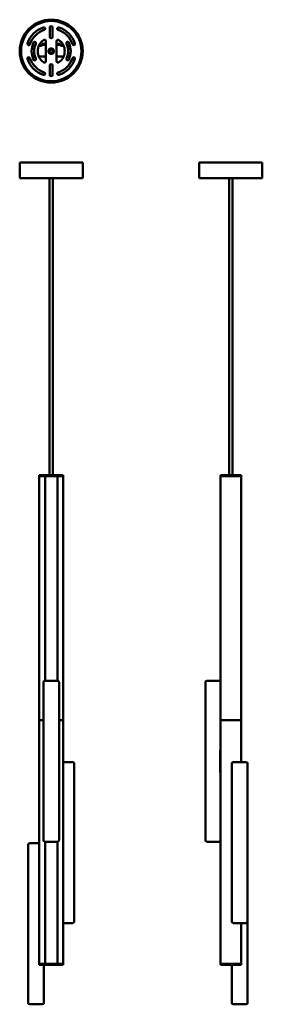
# Model space of a CAD drawing. Header units: millimetres. Extents: x 175 to 638, y 103 to 1981.
import ezdxf

# ---------------------------------------------------------------- set-up
doc = ezdxf.new("R2010")
doc.units = ezdxf.units.MM
doc.layers.add('Visible (ANSI)', color=7, linetype='Continuous', lineweight=50)

msp = doc.modelspace()

# ---------------------------------------------------------------- linework, layer by layer
at = {"layer": 'Visible (ANSI)'}
for p, q in [((233, 1948.3), (233, 1966.1)), ((237.9, 1966.1), (237.9, 1948.3)), ((218, 1934.9), (218, 1933.4)), ((218, 1934.9), (225.5, 1934.9)), ((225.5, 1939.8), (225.5, 1902.4)), ((245.5, 1902.4), (245.5, 1939.8)), ((245.5, 1934.9), (253, 1934.9)), ((253, 1933.4), (253, 1934.9)), ((199.5, 1931.1), (204.6, 1931.1)), ((211.7, 1931.1), (216, 1931.1)), ((225.5, 1933.4), (218, 1933.4)), ((218, 1933.1), (218, 1933.4)), ((232.5, 1921.8), (231.5, 1921.8)), ((232.9, 1924.2), (233.4, 1923.3)), ((234.2, 1923.8), (234.2, 1924.9)), ((236.7, 1923.8), (236.7, 1924.9)), ((239.4, 1921.8), (238.4, 1921.8)), ((253, 1933.4), (245.5, 1933.4)), ((253, 1933.4), (253, 1933.1)), ((255, 1931.1), (259.2, 1931.1)), ((266.3, 1931.1), (271.4, 1931.1)), ((204.6, 1911.1), (199.5, 1911.1)), ((225.5, 1911.1), (211.7, 1911.1)), ((259.2, 1911.1), (245.5, 1911.1)), ((271.4, 1911.1), (266.3, 1911.1)), ((233, 1876), (233, 1893.8)), ((237.9, 1893.8), (237.9, 1876)), ((175.5, 1708.7), (295.5, 1708.7)), ((175.5, 1708.7), (175.5, 1679.7)), ((295.5, 1708.7), (295.5, 1679.7)), ((517.8, 1708.7), (637.8, 1708.7)), ((517.8, 1708.7), (517.8, 1679.7)), ((637.8, 1708.7), (637.8, 1679.7)), ((294.5, 1678.7), (176.5, 1678.7)), ((232.5, 1678.7), (232.5, 1112.2)), ((238.5, 1678.7), (238.5, 1112.2)), ((636.8, 1678.7), (518.8, 1678.7)), ((574.8, 1678.7), (574.8, 1112.2)), ((580.8, 1678.7), (580.8, 1112.2)), ((212.9, 1112.2), (212.5, 1112.2)), ((212.5, 1112.2), (212.5, 1110.2)), ((212.5, 1110.2), (212.9, 1110.2)), ((212.9, 1110.2), (212.5, 1110.2)), ((212.5, 645.2), (212.5, 1110.2)), ((212.9, 1112.2), (223.8, 1112.2)), ((223.8, 1110.2), (212.9, 1110.2)), ((212.9, 1110.2), (223.8, 1110.2)), ((224.6, 1112.2), (223.8, 1112.2)), ((223.8, 1112.2), (223.8, 1110.2)), ((223.8, 1110.2), (224.6, 1110.2)), ((224.6, 1110.2), (223.8, 1110.2)), ((223.8, 720.2), (223.8, 1110.2)), ((224.6, 1112.2), (246.4, 1112.2)), ((246.4, 1110.2), (224.6, 1110.2)), ((224.6, 1110.2), (246.4, 1110.2)), ((247.2, 1112.2), (246.4, 1112.2)), ((246.4, 1110.2), (247.2, 1110.2)), ((247.2, 1110.2), (246.4, 1110.2)), ((247.2, 1112.2), (258.1, 1112.2)), ((247.2, 1112.2), (247.2, 1110.2)), ((258.1, 1110.2), (247.2, 1110.2)), ((247.2, 1110.2), (258.1, 1110.2)), ((247.2, 720.2), (247.2, 1110.2)), ((258.4, 1112.2), (258.1, 1112.2)), ((258.1, 1110.2), (258.4, 1110.2)), ((258.4, 1110.2), (258.1, 1110.2)), ((258.4, 1112.2), (258.4, 1110.2)), ((258.4, 645.2), (258.4, 1110.2)), ((558.5, 1112.2), (557.9, 1112.2)), ((557.9, 1112.2), (557.9, 1110.2)), ((557.9, 1110.2), (558.5, 1110.2)), ((558.5, 1110.2), (557.9, 1110.2)), ((557.9, 645.2), (557.9, 1110.2)), ((558.5, 1112.2), (577.4, 1112.2)), ((577.4, 1110.2), (558.5, 1110.2)), ((558.5, 1110.2), (577.4, 1110.2)), ((578.3, 1112.2), (577.4, 1112.2)), ((577.4, 1110.2), (578.3, 1110.2)), ((578.3, 1110.2), (577.4, 1110.2)), ((578.3, 1112.2), (597.2, 1112.2)), ((597.2, 1110.2), (578.3, 1110.2)), ((578.3, 1110.2), (597.2, 1110.2)), ((597.8, 1112.2), (597.2, 1112.2)), ((597.2, 1110.2), (597.8, 1110.2)), ((597.8, 1110.2), (597.2, 1110.2)), ((597.8, 1112.2), (597.8, 1110.2)), ((597.8, 645.2), (597.8, 1110.2)), ((220.5, 717.2), (220.5, 416.2)), ((223.5, 720.2), (247.5, 720.2)), ((250.5, 717.2), (250.5, 416.2)), ((529.3, 717.2), (529.3, 416.2)), ((532.3, 720.2), (556.3, 720.2)), ((212.9, 645.2), (212.5, 645.2)), ((212.5, 180.2), (212.5, 645.2)), ((212.5, 645.2), (212.9, 645.2)), ((212.9, 645.2), (220.5, 645.2)), ((220.5, 645.2), (212.9, 645.2)), ((250.5, 645.2), (258.1, 645.2)), ((258.1, 645.2), (250.5, 645.2)), ((258.4, 645.2), (258.1, 645.2)), ((258.1, 645.2), (258.4, 645.2)), ((258.4, 180.2), (258.4, 645.2)), ((558.5, 645.2), (557.9, 645.2)), ((557.9, 180.2), (557.9, 645.2)), ((557.9, 645.2), (558.5, 645.2)), ((558.5, 645.2), (577.4, 645.2)), ((577.4, 645.2), (558.5, 645.2)), ((578.3, 645.2), (577.4, 645.2)), ((577.4, 645.2), (578.3, 645.2)), ((578.3, 645.2), (597.2, 645.2)), ((597.2, 645.2), (578.3, 645.2)), ((597.8, 645.2), (597.2, 645.2)), ((597.2, 645.2), (597.8, 645.2)), ((597.8, 565.2), (597.8, 645.2)), ((557.5, 546.8), (557.5, 586.6)), ((258.4, 565.2), (276.5, 565.2)), ((582.6, 565.2), (606.6, 565.2)), ((279.5, 562.2), (279.5, 261.2)), ((579.6, 562.2), (579.6, 261.2)), ((609.6, 562.2), (609.6, 261.2)), ((247.5, 413.2), (223.5, 413.2)), ((223.8, 180.2), (223.8, 413.2)), ((247.2, 180.2), (247.2, 413.2)), ((556.3, 413.2), (532.3, 413.2)), ((191.5, 407.2), (191.5, 106.2)), ((194.5, 410.2), (212.5, 410.2)), ((276.5, 258.2), (258.4, 258.2)), ((606.6, 258.2), (582.6, 258.2)), ((597.8, 180.2), (597.8, 258.2)), ((609.6, 261.2), (609.6, 106.2)), ((212.5, 180.2), (212.9, 180.2)), ((212.9, 180.2), (212.5, 180.2)), ((212.5, 180.2), (212.5, 178.2)), ((212.5, 178.2), (212.9, 178.2)), ((223.8, 180.2), (212.9, 180.2)), ((212.9, 180.2), (223.8, 180.2)), ((223.8, 178.2), (212.9, 178.2)), ((221.5, 178.2), (221.5, 106.2)), ((223.8, 180.2), (224.6, 180.2)), ((224.6, 180.2), (223.8, 180.2)), ((223.8, 180.2), (223.8, 178.2)), ((223.8, 178.2), (224.6, 178.2)), ((246.4, 180.2), (224.6, 180.2)), ((224.6, 180.2), (246.4, 180.2)), ((246.4, 178.2), (224.6, 178.2)), ((246.4, 180.2), (247.2, 180.2)), ((247.2, 180.2), (246.4, 180.2)), ((246.4, 178.2), (247.2, 178.2)), ((258.1, 180.2), (247.2, 180.2)), ((247.2, 180.2), (258.1, 180.2)), ((247.2, 180.2), (247.2, 178.2)), ((258.1, 178.2), (247.2, 178.2)), ((258.1, 180.2), (258.4, 180.2)), ((258.4, 180.2), (258.1, 180.2)), ((258.1, 178.2), (258.4, 178.2)), ((258.4, 180.2), (258.4, 178.2)), ((557.9, 180.2), (558.5, 180.2)), ((558.5, 180.2), (557.9, 180.2)), ((557.9, 180.2), (557.9, 178.2)), ((557.9, 178.2), (558.5, 178.2)), ((577.4, 180.2), (558.5, 180.2)), ((558.5, 180.2), (577.4, 180.2)), ((577.4, 178.2), (558.5, 178.2)), ((577.4, 180.2), (578.3, 180.2)), ((578.3, 180.2), (577.4, 180.2)), ((577.4, 178.2), (578.3, 178.2)), ((597.2, 180.2), (578.3, 180.2)), ((578.3, 180.2), (597.2, 180.2)), ((597.2, 178.2), (578.3, 178.2)), ((579.6, 178.2), (579.6, 106.2)), ((597.2, 180.2), (597.8, 180.2)), ((597.8, 180.2), (597.2, 180.2)), ((597.2, 178.2), (597.8, 178.2)), ((597.8, 180.2), (597.8, 178.2)), ((218.5, 103.2), (194.5, 103.2)), ((606.6, 103.2), (582.6, 103.2))]:
    msp.add_line(p, q, dxfattribs=at)
for radius in [60, 58.5, 57.5, 5.25, 5, 4.5, 4, 3]:
    msp.add_circle((235.5, 1921.1), radius, dxfattribs=at)
for centre, radius, start, end in [((235.5, 1921.1), 47.5, 108.1175, 161.8825), ((235.5, 1921.1), 42.6, 108.1175, 161.8825), ((221.5, 1963.9), 2.45, 288.1175, 108.1175), ((235.5, 1966.1), 2.45, 0, 180), ((249.5, 1963.9), 2.45, 71.8825, 251.8825), ((235.5, 1921.1), 42.6, 18.1175, 71.8825), ((235.5, 1921.1), 47.5, 18.1175, 71.8825), ((192.6, 1935.1), 2.45, 161.8825, 341.8825), ((235.5, 1921.1), 37.3, 154.0313, 205.9687), ((204.1, 1936.4), 2.45, 334.0313, 154.0313), ((235.5, 1921.1), 32.4, 154.0313, 205.9687), ((235.5, 1921.1), 25.8, 124.8499, 235.1501), ((222.5, 1939.8), 3, 0, 124.8499), ((235.5, 1948.3), 2.45, 180, 0), ((248.5, 1939.8), 3, 55.1501, 180), ((235.5, 1921.1), 25.8, 304.8499, 55.1501), ((266.8, 1936.4), 2.45, 25.9687, 205.9687), ((235.5, 1921.1), 32.4, 334.0313, 25.9687), ((235.5, 1921.1), 37.3, 334.0313, 25.9687), ((278.3, 1935.1), 2.45, 198.1175, 18.1175), ((216, 1933.1), 2, 270, 354.2608), ((255, 1933.1), 2, 185.7392, 270), ((192.6, 1907.1), 2.45, 18.1175, 198.1175), ((235.5, 1921.1), 47.5, 198.1175, 251.8825), ((235.5, 1921.1), 42.6, 198.1175, 251.8825), ((204.1, 1905.8), 2.45, 205.9687, 25.9687), ((222.5, 1902.4), 3, 235.1501, 0), ((248.5, 1902.4), 3, 180, 304.8499), ((235.5, 1921.1), 42.6, 288.1175, 341.8825), ((235.5, 1921.1), 47.5, 288.1175, 341.8825), ((266.8, 1905.8), 2.45, 154.0313, 334.0313), ((278.3, 1907.1), 2.45, 341.8825, 161.8825), ((221.5, 1878.3), 2.45, 251.8825, 71.8825), ((235.5, 1893.8), 2.45, 0, 180), ((249.5, 1878.3), 2.45, 108.1175, 288.1175), ((235.5, 1876), 2.45, 180, 0), ((176.5, 1679.7), 1, 180, 270), ((294.5, 1679.7), 1, 270, 0), ((518.8, 1679.7), 1, 180, 270), ((636.8, 1679.7), 1, 270, 0), ((223.5, 717.2), 3, 90, 180), ((247.5, 717.2), 3, 0, 90), ((532.3, 717.2), 3, 90, 180), ((556.3, 717.2), 3, 58.1582, 90), ((276.5, 562.2), 3, 0, 90), ((582.6, 562.2), 3, 90, 180), ((606.6, 562.2), 3, 0, 90), ((223.5, 416.2), 3, 180, 270), ((247.5, 416.2), 3, 270, 0), ((532.3, 416.2), 3, 180, 270), ((556.3, 416.2), 3, 270, 301.8418), ((194.5, 407.2), 3, 90, 180), ((276.5, 261.2), 3, 270, 0), ((582.6, 261.2), 3, 180, 270), ((606.6, 261.2), 3, 270, 0), ((194.5, 106.2), 3, 180, 270), ((218.5, 106.2), 3, 270, 0), ((582.6, 106.2), 3, 180, 270), ((606.6, 106.2), 3, 270, 0)]:
    msp.add_arc(centre, radius, start, end, dxfattribs=at)
for points, knots in [([(218, 1932.9), (218, 1933), (218, 1933), (218, 1933.1), (218, 1933.1), (218, 1933.1)], [0.07632421, 0.07632421, 0.07632421, 0.07632421, 0.09515888, 0.09515888, 0.09609577, 0.09609577, 0.09609577, 0.09609577]), ([(253, 1933.1), (253, 1933.1), (253, 1933.1), (253, 1933), (253, 1933), (253, 1932.9)], [0.05568971, 0.05568971, 0.05568971, 0.05568971, 0.0566266, 0.0566266, 0.07546127, 0.07546127, 0.07546127, 0.07546127]), ([(557.9, 587.9), (557.9, 587.8), (557.8, 587.7), (557.7, 587.5), (557.6, 587.3), (557.5, 586.9), (557.5, 586.7), (557.5, 586.6)], [0.7838426, 0.7838426, 0.7838426, 0.7838426, 0.8313019, 0.8313019, 0.8876848, 0.8876848, 0.9440677, 0.9440677, 0.9440677, 0.9440677]), ([(557.5, 546.8), (557.5, 546.6), (557.5, 546.4), (557.6, 546), (557.7, 545.9), (557.8, 545.6), (557.9, 545.5), (557.9, 545.4)], [0.9440882, 0.9440882, 0.9440882, 0.9440882, 1.0004711, 1.0004711, 1.056854, 1.056854, 1.1043133, 1.1043133, 1.1043133, 1.1043133])]:
    msp.add_open_spline(points, degree=3, knots=knots, dxfattribs=at)

doc.saveas('drawing.dxf')
